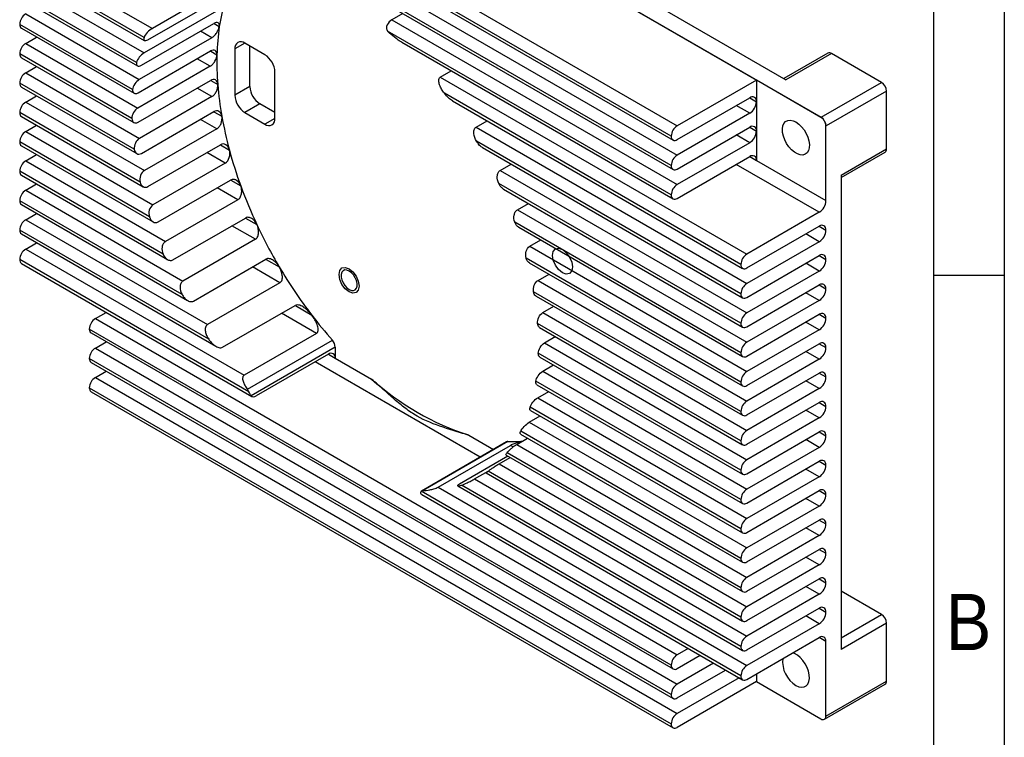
# Model space of a CAD drawing. Header units: millimetres. Extents: x 3 to 207, y 3 to 294.
# Tile 3 of 8: x 137 to 207, y 66 to 117. Entities that reach past the tile are written whole.
import ezdxf

# ---------------------------------------------------------------- set-up
doc = ezdxf.new("R2010")
doc.units = ezdxf.units.MM
doc.linetypes.add('PHANTOM', pattern=[12.7, 6.35, -1.27, 1.27, -1.27, 1.27, -1.27])
for name, color, linetype in [('几何体', 7, 'Continuous'), ('注释', 7, 'Continuous'), ('草图直线', 1, 'Continuous'), ('装饰螺纹线', 6, 'PHANTOM')]:
    doc.layers.add(name, color=color, linetype=linetype)
doc.styles.add('SLDTEXTSTYLE2', font='GOTHIC.TTF', dxfattribs={"width": 0.913})

msp = doc.modelspace()

# ---------------------------------------------------------------- linework, layer by layer
at = {"layer": '几何体'}
for p, q in [((143.8609807, 138.6361329), (194.0656399, 109.6536)), ((148.4488192, 137.2026049), (191.5824276, 112.3021028)), ((148.4134723, 135.9984829), (189.4964541, 112.2817824)), ((142.8273287, 132.7736709), (183.9103105, 109.0569704)), ((183.4860464, 108.3221234), (142.4030647, 132.038824)), ((142.5273531, 131.7641171), (183.6103349, 108.0474166)), ((142.8273287, 130.6996572), (183.9103105, 106.9829567)), ((183.4860464, 106.2481098), (142.4030647, 129.9648103)), ((142.5273531, 129.6901034), (183.6103349, 105.9734029)), ((137.9129366, 121.0925935), (146.8532181, 115.9314788)), ((146.2665226, 115.2904015), (137.4886725, 120.3577465)), ((137.612961, 120.0830397), (146.2851174, 115.0767103)), ((137.9129366, 119.0185798), (146.266775, 114.1960115)), ((151.9656001, 118.8827941), (146.8532181, 115.9314788)), ((145.7411341, 113.5196882), (137.4886725, 118.2837329)), ((137.612961, 118.009026), (145.8019149, 113.2816435)), ((146.5434863, 115.1304342), (151.6558684, 118.0817495)), ((137.9129366, 116.9445661), (145.928726, 112.3171494)), ((151.3791571, 117.1473269), (146.266775, 114.1960115)), ((164.5310705, 116.9876278), (163.7591091, 116.541984)), ((145.4586884, 111.608727), (137.4886725, 116.2097192)), ((146.0775114, 113.3254221), (151.1898934, 116.2767374)), ((151.2055675, 116.2676001), (151.5811509, 116.0507804)), ((163.7591091, 116.541984), (183.9103105, 104.908943)), ((137.612961, 115.9350123), (145.5583, 111.3482657)), ((151.041108, 115.2684647), (150.2422164, 115.7296551)), ((183.4860464, 104.1740961), (163.461713, 115.7338978)), ((137.9129366, 114.8705525), (138.684898, 115.3161963)), ((137.9129366, 114.8705525), (145.8215108, 110.3050298)), ((151.041108, 115.2684647), (145.928726, 112.3171494)), ((153.3875998, 114.8876828), (152.6803781, 114.4794124)), ((154.8016984, 114.071341), (153.3874849, 114.8877491)), ((164.4595362, 114.95491), (183.6103349, 103.8993892)), ((145.4048296, 109.5658053), (137.4886725, 114.1357056)), ((145.8498842, 111.3828148), (150.9622662, 114.3341302)), ((150.9780133, 114.3249507), (151.4140102, 114.073255)), ((152.6803781, 114.4794124), (152.6803781, 111.2132491)), ((153.7410382, 111.8255552), (153.7410382, 114.6836471)), ((194.5497837, 114.1841853), (191.4359978, 112.3866349)), ((194.7997634, 114.1594312), (191.5824276, 112.3021028)), ((198.3352888, 112.1184159), (194.7997634, 114.1594312)), ((137.612961, 113.8609987), (145.5420568, 109.2836291)), ((150.9338928, 113.2563451), (150.0145891, 113.7870478)), ((137.9129366, 112.7965388), (138.684898, 113.2421826)), ((137.9129366, 112.7965388), (145.939913, 108.162664)), ((150.9338928, 113.2563451), (145.8215108, 110.3050298)), ((155.5088052, 109.5804329), (155.5088052, 112.8465961)), ((167.1824257, 112.4917317), (167.954387, 112.9373755)), ((145.5769519, 107.3924276), (137.4886725, 112.0616919)), ((145.8492392, 109.3091735), (150.9616212, 112.2604889)), ((150.9774326, 112.2512722), (151.4727917, 111.9653075)), ((167.1824257, 112.4917317), (188.8247026, 99.9979112)), ((189.4964541, 112.2817824), (183.9103105, 109.0569704)), ((189.4964541, 112.2817824), (189.4964541, 110.7548511)), ((194.0572928, 109.6488662), (189.4964541, 112.2817824)), ((194.0656399, 109.6536), (198.3352888, 112.1184159)), ((137.612961, 111.786985), (145.7524127, 107.0881795)), ((151.0522951, 111.1139793), (150.0139441, 111.7134065)), ((153.7410382, 111.8255552), (152.6803781, 111.2132491)), ((188.4004386, 99.2630643), (167.4679497, 111.3471329)), ((198.6888422, 111.5060434), (194.4191933, 109.0412276)), ((198.6888422, 107.4233492), (198.6888422, 111.5060434)), ((137.9129366, 110.7225251), (138.684898, 111.168169)), ((137.9129366, 110.7225251), (146.2897028, 105.886721)), ((151.0522951, 111.1139793), (145.939913, 108.162664)), ((154.448145, 110.6008103), (153.3874849, 109.9885042)), ((155.5088052, 109.9885042), (154.448145, 110.6008103)), ((168.0408054, 110.8134736), (188.524727, 98.9883574)), ((183.9103105, 108.0771214), (189.0226925, 111.0284367)), ((189.0226155, 111.0283923), (189.4964541, 110.7548511)), ((189.4964541, 110.7548511), (189.4964541, 108.6808374)), ((145.9835281, 105.0837025), (137.4886725, 109.9876782)), ((146.0755452, 107.1045162), (151.1879273, 110.0558315)), ((151.2037901, 110.0465852), (151.7603404, 109.7252955)), ((153.3874849, 109.9885042), (154.8016984, 109.1720961)), ((189.0226925, 109.934272), (183.9103105, 106.9829567)), ((189.0226925, 109.934272), (188.0750154, 110.4813544)), ((137.612961, 109.7129713), (146.1998328, 104.7558758)), ((151.4020848, 108.8380363), (150.2402502, 109.5087492)), ((155.5088052, 109.5803002), (154.8016984, 109.1720961)), ((169.7082933, 108.9595657), (170.4802547, 109.4052095)), ((137.9129366, 108.6485115), (138.684898, 109.0941553)), ((137.9129366, 108.6485115), (146.8891424, 103.4666582)), ((151.4020848, 108.8380363), (146.2897028, 105.886721)), ((169.7082933, 108.9595657), (188.8247026, 97.9238975)), ((183.9103105, 106.0031077), (189.0226925, 108.954423)), ((189.0226155, 108.9543786), (189.4964541, 108.6808374)), ((189.4964541, 108.6808374), (189.4964541, 106.6068238)), ((194.4108462, 103.7698056), (194.4108462, 109.0364575)), ((146.6463613, 102.6270434), (137.4886725, 107.9136646)), ((188.4004386, 97.1890506), (169.7412663, 107.9607615)), ((189.0226925, 107.8602584), (183.9103105, 104.908943)), ((189.0226925, 107.8602584), (188.0750154, 108.4073407)), ((137.612961, 107.6389577), (146.908845, 102.272558)), ((146.5400975, 104.7623222), (151.6524796, 107.7136375)), ((152.0015245, 106.4179735), (150.7048025, 107.1665552)), ((151.6683649, 107.7043782), (152.2912986, 107.3447662)), ((170.1617806, 107.5150471), (188.524727, 96.9143437)), ((195.4715064, 105.5660207), (198.6888422, 107.4233492)), ((195.4715064, 105.3968901), (198.5852685, 107.1944268)), ((137.9129366, 106.5744978), (138.684898, 107.0201416)), ((137.9129366, 106.5744978), (147.7743811, 100.8816071)), ((152.0015245, 106.4179735), (146.8891424, 103.4666582)), ((183.9103105, 103.9290941), (189.0226925, 106.8804094)), ((189.0226155, 106.8803649), (189.4964541, 106.6068238)), ((189.4964541, 106.6068238), (194.4108462, 103.7698056)), ((147.6073394, 99.9982689), (137.4886725, 105.8396509)), ((171.4093482, 105.903554), (172.1813095, 106.3491978)), ((171.4093482, 105.903554), (188.8247026, 95.8498839)), ((193.9370847, 102.9492265), (188.0750154, 106.333327)), ((137.612961, 105.564944), (147.9259446, 99.6113853)), ((147.2685953, 102.2677557), (152.3809774, 105.219071)), ((152.3968157, 105.2098388), (153.0962413, 104.806069)), ((188.4004386, 95.1150369), (171.3098624, 104.9812165)), ((195.4715064, 105.5660207), (195.4715064, 72.0879127)), ((137.9129366, 104.5004842), (138.684898, 104.946128)), ((137.9129366, 104.5004842), (149.0132085, 98.0924336)), ((152.8867631, 103.8329224), (151.4333003, 104.6719887)), ((171.6469777, 104.5836473), (188.524727, 94.8403301)), ((148.9457157, 97.151627), (137.4886725, 103.7656372)), ((152.8867631, 103.8329224), (147.7743811, 100.8816071)), ((137.612961, 103.4909304), (149.3396125, 96.7212786)), ((172.6283205, 103.1258426), (173.4002818, 103.5714864)), ((172.6283205, 103.1258426), (188.8247026, 93.7758702)), ((193.9370847, 102.9492265), (188.8247026, 99.9979112)), ((137.9129366, 102.4264705), (138.684898, 102.8721143)), ((137.9129366, 102.4264705), (150.7439381, 95.019291)), ((148.3095527, 99.5928101), (153.4219347, 102.5441255)), ((153.4378537, 102.5348467), (154.2324124, 102.0761578)), ((188.4004386, 93.0410233), (172.4378904, 102.2560062)), ((150.8297484, 93.9899844), (137.4886725, 101.6916236)), ((154.1255905, 101.0437489), (152.4742576, 101.9970431)), ((172.7155125, 101.8927817), (188.524727, 92.7663164)), ((188.8247026, 99.0180622), (193.9370847, 101.9693775)), ((193.9370077, 101.9693331), (194.4108462, 101.6957919)), ((137.612961, 101.4169167), (151.341918, 93.4913585)), ((137.9129366, 100.3524568), (138.684898, 100.7981006)), ((154.1255905, 101.0437489), (149.0132085, 98.0924336)), ((173.4982018, 100.5496571), (174.2701632, 100.9953009)), ((193.9370847, 100.8752128), (188.8247026, 97.9238975)), ((193.9370847, 100.8752128), (192.9894076, 101.4222952)), ((137.9129366, 100.3524568), (153.3300105, 91.4523695)), ((173.4982018, 100.5496571), (188.8247026, 91.7018565)), ((153.6727698, 90.2747294), (137.4886725, 99.6176099)), ((149.7562009, 96.6836643), (154.8685829, 99.6349796)), ((154.8851919, 99.6253025), (155.8126478, 99.0898936)), ((188.4004386, 90.9670096), (173.2363691, 99.7210406)), ((188.8247026, 96.9440485), (193.9370847, 99.8953639)), ((193.9370077, 99.8953194), (194.4108462, 99.6217782)), ((137.612961, 99.342903), (153.8775708, 89.9535437)), ((155.8563202, 97.9706063), (153.9209058, 99.0878972)), ((173.4652646, 99.3859453), (188.524727, 90.6923027)), ((193.9370847, 98.8011992), (188.8247026, 95.8498839)), ((193.9370847, 98.8011992), (192.9894076, 99.3482815)), ((174.0846449, 98.1370971), (174.8566062, 98.5827409)), ((174.0846449, 98.1370971), (188.8247026, 89.6278429)), ((155.8563202, 97.9706063), (150.7439381, 95.019291)), ((188.4004386, 88.8929959), (173.7617577, 97.3437266)), ((188.8247026, 94.8700349), (193.9370847, 97.8213502)), ((193.9370077, 97.8213058), (194.4108462, 97.5477646)), ((173.9487596, 97.032816), (188.524727, 88.6182891)), ((193.9370847, 96.7271855), (188.8247026, 93.7758702)), ((193.9370847, 96.7271855), (192.9894076, 97.2742679)), ((151.8165802, 93.4202189), (156.9289622, 96.3715343)), ((156.9469552, 96.3610582), (158.1071964, 95.6912652)), ((174.4226939, 95.8679319), (175.1946553, 96.3135757)), ((142.8273287, 95.441425), (143.5992901, 95.8870688)), ((142.8273287, 95.441425), (183.9103105, 71.7247244)), ((158.4423925, 94.4036848), (155.9812851, 95.8244519)), ((174.4226939, 95.8679319), (188.8247026, 87.5538292)), ((188.8247026, 92.7960212), (193.9370847, 95.7473365)), ((193.9370077, 95.7472921), (194.4108462, 95.4737509)), ((183.4860464, 70.9898775), (142.4030647, 94.7065781)), ((188.4004386, 86.8189823), (174.0442034, 95.1066604)), ((174.1928225, 94.8179078), (188.524727, 86.5442754)), ((193.9370847, 94.6531719), (188.8247026, 91.7018565)), ((193.9370847, 94.6531719), (192.9894076, 95.2002542)), ((142.5273531, 94.4318712), (183.6103349, 70.7151706)), ((158.4423925, 94.4036848), (153.3300105, 91.4523695)), ((153.5630217, 90.4591995), (159.5628221, 93.9228105)), ((174.5299091, 93.7320242), (175.3018705, 94.177668)), ((142.8273287, 93.3674113), (143.5992901, 93.8130551)), ((142.8273287, 93.3674113), (183.9103105, 69.6507108)), ((159.7636899, 93.4386162), (153.817614, 90.0060196)), ((159.7636899, 93.4386162), (159.7636899, 92.6609782)), ((174.5299091, 93.7320242), (188.8247026, 85.4798155)), ((188.8247026, 90.7220076), (193.9370847, 93.6733229)), ((193.9370077, 93.6732784), (194.4108462, 93.3997373)), ((183.4860464, 68.9158639), (142.4030647, 92.6325644)), ((159.2899284, 92.9345638), (154.1775464, 89.9832485)), ((159.2898514, 92.9345194), (159.7636899, 92.6609782)), ((159.7636899, 92.6609782), (162.3341346, 91.1770921)), ((188.4004386, 84.7449686), (174.0980622, 93.0015548)), ((174.2095525, 92.7342361), (188.524727, 84.4702617)), ((193.9370847, 92.5791582), (188.8247026, 89.6278429)), ((193.9370847, 92.5791582), (192.9894076, 93.1262405)), ((142.5273531, 92.3578575), (183.6103349, 68.641157)), ((169.9924025, 85.6619924), (158.3422513, 92.3874815)), ((174.4115069, 91.7263627), (175.1834682, 92.1720065)), ((142.8273287, 91.2933977), (143.5992901, 91.7390415)), ((142.8273287, 91.2933977), (183.9103105, 67.5766971)), ((174.4115069, 91.7263627), (188.8247026, 83.4058019)), ((188.8247026, 88.6479939), (193.9370847, 91.5993092)), ((193.9370077, 91.5992648), (194.4108462, 91.3257236)), ((142.4030647, 90.5585507), (183.4860464, 66.8418502)), ((188.4004386, 82.670955), (173.9259399, 91.0269052)), ((173.9996515, 90.7813957), (188.524727, 82.3962481)), ((193.9370847, 90.5051445), (188.8247026, 87.5538292)), ((193.9370847, 90.5051445), (192.9894076, 91.0522269)), ((142.5273531, 90.2838439), (183.6103349, 66.5671433)), ((174.0617171, 89.8542784), (174.8336785, 90.2999222)), ((174.0617171, 89.8542784), (188.8247026, 81.3317882)), ((188.4004386, 80.5969413), (173.5193637, 89.187603)), ((188.8247026, 86.5739802), (193.9370847, 89.5252956)), ((193.9370847, 88.4311309), (192.9894076, 88.9782132)), ((193.9370077, 89.5252511), (194.4108462, 89.2517099)), ((173.4622775, 88.1263138), (174.2342388, 88.5719576)), ((173.5525581, 88.9654836), (188.524727, 80.3222344)), ((193.9370847, 88.4311309), (188.8247026, 85.4798155)), ((173.4622775, 88.1263138), (188.8247026, 79.2577746)), ((169.1895724, 87.2195321), (170.9400026, 86.2090303)), ((172.5770388, 86.5633376), (173.3490002, 87.0089814)), ((172.8435602, 87.3007657), (188.524727, 78.2482208)), ((188.4004386, 78.5229276), (172.8565305, 87.4962348)), ((188.8247026, 84.4999666), (193.9370847, 87.4512819)), ((193.9370847, 86.3571172), (192.9894076, 86.9041996)), ((193.9370077, 87.4512374), (194.4108462, 87.1776963)), ((171.8635908, 86.7422064), (165.8531832, 83.2724719)), ((171.960885, 86.7655611), (165.9610846, 83.3019501)), ((167.0214094, 83.5484932), (172.1337914, 86.4998085)), ((172.3268055, 86.3883839), (172.1337914, 86.4998085)), ((172.5770388, 86.5633376), (188.8247026, 77.1837609)), ((193.9370847, 86.3571172), (188.8247026, 83.4058019)), ((171.9518103, 85.7415483), (168.5348397, 83.7689731)), ((171.3382114, 85.2044838), (172.1101728, 85.6501276)), ((171.8267931, 85.8137192), (188.524727, 76.1742071)), ((188.4004386, 76.448914), (171.8955524, 85.976982)), ((171.3382114, 85.2044838), (188.8247026, 75.1097472)), ((188.8247026, 82.4259529), (193.9370847, 85.3772682)), ((193.9370847, 84.2831035), (192.9894076, 84.8301859)), ((193.9370077, 85.3772238), (194.4108462, 85.1036826)), ((169.6074818, 84.129599), (170.5710756, 84.6858699)), ((169.6074818, 84.129599), (188.8247026, 73.0357336)), ((170.4146687, 84.5549076), (188.524727, 74.1001934)), ((188.4004386, 74.3749003), (170.557176, 84.6755965)), ((193.9370847, 84.2831035), (188.8247026, 81.3317882)), ((167.0214094, 83.5484932), (188.8247026, 70.9617199)), ((168.4086209, 83.6389606), (188.524727, 72.0261798)), ((188.4004386, 72.3008867), (168.6731433, 83.6892118)), ((188.4004386, 70.226873), (165.8301219, 83.2564394)), ((165.8738979, 83.0282114), (188.524727, 69.9521661)), ((188.8247026, 80.3519392), (193.9370847, 83.3032546)), ((193.9370847, 82.2090899), (192.9894076, 82.7561722)), ((193.9370077, 83.3032101), (194.4108462, 83.0296689)), ((193.9370847, 82.2090899), (188.8247026, 79.2577746)), ((188.8247026, 78.2779256), (193.9370847, 81.2292409)), ((193.9370847, 80.1350762), (192.9894076, 80.6821586)), ((193.9370077, 81.2291965), (194.4108462, 80.9556553)), ((193.9370847, 80.1350762), (188.8247026, 77.1837609)), ((188.8247026, 76.2039119), (193.9370847, 79.1552272)), ((193.9370847, 78.0610626), (192.9894076, 78.6081449)), ((193.9370077, 79.1551828), (194.4108462, 78.8816416)), ((193.9370847, 78.0610626), (188.8247026, 75.1097472)), ((188.8247026, 74.1298983), (193.9370847, 77.0812136)), ((193.9370847, 75.9870489), (192.9894076, 76.5341312)), ((193.9370077, 77.0811691), (194.4108462, 76.807628)), ((193.9370847, 75.9870489), (188.8247026, 73.0357336)), ((198.3352888, 74.5576136), (195.4715064, 76.2108401)), ((188.8247026, 72.0558846), (193.9370847, 75.0071999)), ((193.9370847, 73.9130352), (192.9894076, 74.4601176)), ((193.9370077, 75.0071555), (194.4108462, 74.7336143)), ((195.4715064, 72.9043872), (198.3352888, 74.5576136)), ((193.9370847, 73.9130352), (188.8247026, 70.9617199)), ((198.6888422, 73.9452412), (195.4715064, 72.0879127)), ((198.6888422, 69.8625469), (198.6888422, 73.9452412)), ((188.8247026, 69.9818709), (193.9370847, 72.9331863)), ((194.4108462, 72.6596006), (193.9370077, 72.9331418)), ((194.4108462, 67.3929124), (194.4108462, 72.6596006)), ((184.6822719, 72.1703682), (183.9103105, 71.7247244)), ((183.9103105, 70.7448755), (185.5309379, 71.6804438)), ((186.478615, 71.1333614), (183.9103105, 69.6507108)), ((183.9103105, 68.6708618), (187.3272811, 70.6434369)), ((189.4964541, 70.3696648), (189.4964541, 69.8216602)), ((188.2749582, 70.0963546), (183.9103105, 67.5766971)), ((189.4964541, 69.8216602), (183.9103105, 66.5968481)), ((189.4964541, 69.8216602), (194.0572928, 67.188744)), ((194.3072725, 67.16399), (198.5852685, 69.6336245)), ((194.4108462, 67.3929124), (198.6888422, 69.8625469))]:
    msp.add_line(p, q, dxfattribs=at)
at = {"layer": '几何体', "flags": 128}
for points in [[(192.2895301, 109.3220016), (192.4947396, 109.1777648), (192.6903538, 108.9887286), (192.8672259, 108.7637321), (193.0170855, 108.513296), (193.1329255, 108.2491304), (193.2093293, 107.9835872), (193.2427243, 107.7290831), (193.2315489, 107.4975184), (193.1763259, 107.2997208), (193.0796372, 107.144939), (192.946004, 107.0404105), (192.7816748, 106.9910229), (192.5943335, 106.9990856), (192.3927399, 107.0642215), (192.1863203, 107.183385), (191.9847267, 107.3510041), (191.7973854, 107.5592411), (191.6330562, 107.7983591), (191.499423, 108.0571772), (191.4027344, 108.3235933), (191.3475113, 108.5851502), (191.3363359, 108.8296177), (191.3697309, 109.0455648), (191.4461347, 109.222894), (191.5619747, 109.3533137), (191.7118343, 109.4307255), (191.8887064, 109.4515098), (192.0843206, 109.4146946), (192.2895301, 109.3220016)], [(160.7413954, 97.4981116), (160.9007674, 97.4325686), (161.047228, 97.4252566), (161.1689119, 97.4767678), (161.2559609, 97.5829293), (161.3013229, 97.7351403), (161.3013229, 97.9210697), (161.2559609, 98.1256546), (161.1689119, 98.3323207), (161.047228, 98.5243251), (160.9007674, 98.6861129), (160.7413954, 98.8045769), (160.5820234, 98.8701199), (160.4355627, 98.877432), (160.3138789, 98.8259207), (160.2268298, 98.7197593), (160.1814678, 98.5675483), (160.1814678, 98.3816189), (160.2268298, 98.177034), (160.3138789, 97.9703679), (160.4355627, 97.7783634), (160.5820234, 97.6165756), (160.7413954, 97.4981116)], [(174.0030737, 90.7878016), (173.9743722, 90.8001012), (173.9269474, 90.8907743), (173.92589, 91.0265727), (173.9259399, 91.0269052), (173.9259399, 91.0269052)], [(165.8139411, 83.0806874), (165.8451844, 83.0483158), (165.8738979, 83.0282114)], [(192.2895301, 69.5565391), (192.4947396, 69.4638461), (192.6903538, 69.427031), (192.8672259, 69.4478152), (193.0170855, 69.525227), (193.1329255, 69.6556467), (193.2093293, 69.8329759), (193.2427243, 70.048923), (193.2315489, 70.2933905), (193.1763259, 70.5549474), (193.0796372, 70.8213635), (192.946004, 71.0801816), (192.7816748, 71.3192996), (192.5943335, 71.5275366), (192.3927399, 71.6951557), (192.1863203, 71.8143192), (192.0734443, 71.8573296)]]:
    msp.add_lwpolyline(points, dxfattribs=at)
at = {"layer": '几何体'}
for centre, radius, start, end in [((164.812107, 114.1338454), 13.3691002, 163.668596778, 171.756202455), ((138.4098022, 116.1678027), 0.9220829, 122.60547834, 177.394521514), ((137.7826737, 116.1772672), 0.2957868, 173.70115248, 234.986667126), ((164.2329668, 115.7902074), 0.8886558, 122.22393619, 154.193085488), ((167.9579882, 113.6707819), 16.5488729, 171.731257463, 178.606413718), ((138.4098022, 114.093789), 0.9220829, 122.60547834, 177.394521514), ((153.1114524, 114.5493396), 0.4367092, 50.796714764, 189.21403699), ((137.7826737, 114.1032535), 0.2957868, 173.701152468, 234.986667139), ((171.4845027, 113.5781401), 20.0765985, 178.586868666, 184.607761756), ((153.9735891, 112.7767353), 1.5368048, 2.605478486, 57.39452166), ((194.6533034, 113.9549906), 0.2514886, 54.382422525, 114.307119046), ((138.4098022, 112.0197754), 0.9220829, 122.60547834, 177.394521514), ((137.7826737, 112.0292398), 0.2957868, 173.70115248, 234.986667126), ((175.1735019, 113.8692884), 23.7770647, 184.592955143, 190.037069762), ((197.9212342, 111.471113), 0.7684024, 2.605478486, 57.39452166), ((155.2762543, 111.8954161), 1.5368048, 182.605478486, 237.39452166), ((138.4098022, 109.9457617), 0.9220829, 122.60547834, 177.394521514), ((154.2155942, 111.28311), 1.5368048, 182.605478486, 237.39452166), ((189.2076343, 110.8017023), 0.2925952, 350.78596301, 129.203285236), ((188.4678593, 110.8016579), 1.0296592, 302.60547834, 357.394521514), ((137.7826737, 109.9552262), 0.2957868, 173.701152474, 234.986667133), ((178.7741035, 114.5010234), 27.4326626, 190.025654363, 195.121471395), ((155.0777308, 109.5105057), 0.4367092, 230.796714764, 9.21403699), ((193.7540154, 110.1933656), 0.623263, 299.117106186, 299.999263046), ((193.6515853, 109.0062972), 0.7684024, 2.605478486, 57.39452166), ((138.4098022, 107.8717481), 0.9220829, 122.60547834, 177.394521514), ((184.4071761, 108.2802069), 0.9220829, 122.60547834, 177.394521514), ((189.2076343, 108.7276886), 0.2925952, 350.78596301, 129.203285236), ((188.4678593, 108.7276442), 1.0296592, 302.60547834, 357.394521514), ((193.8719281, 109.9891971), 1.0945983, 299.494712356, 299.997947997), ((137.7826737, 107.8812125), 0.2957868, 173.70115248, 234.986667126), ((183.7446911, 108.2801671), 0.2620255, 170.78596301, 309.203285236), ((181.9985378, 115.3670578), 30.7713702, 195.111978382, 200.072460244), ((198.4509995, 107.3930671), 0.2397628, 304.056350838, 7.255829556), ((138.4098022, 105.7977344), 0.9220829, 122.60547834, 177.394521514), ((184.4071761, 106.2061933), 0.9220829, 122.60547834, 177.394521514), ((189.2076343, 106.653675), 0.2925952, 350.78596301, 129.203285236), ((137.7826737, 105.8071989), 0.2957868, 173.701152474, 234.986667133), ((183.7446911, 106.2061535), 0.2620255, 170.78596301, 309.203285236), ((138.4098022, 103.7237207), 0.9220829, 122.60547834, 177.394521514), ((184.5103277, 116.2790153), 33.4435841, 200.063033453, 205.130478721), ((184.4071761, 104.1321796), 0.9220829, 122.60547834, 177.394521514), ((137.7826737, 103.7331852), 0.2957868, 173.701152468, 234.986667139), ((183.7446911, 104.1321398), 0.2620255, 170.78596301, 309.203285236), ((193.3822514, 103.8166123), 1.0296592, 302.60547834, 357.394521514), ((138.4098022, 101.6497071), 0.9220829, 122.60547834, 177.394521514), ((137.7826737, 101.6591715), 0.2957868, 173.70115248, 234.986667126), ((185.8945685, 116.9195205), 34.9688082, 205.117397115, 210.655324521), ((194.1220264, 101.7426431), 0.2925952, 350.78596301, 129.203285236), ((193.3822514, 101.7425987), 1.0296592, 302.60547834, 357.394521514), ((138.4098022, 99.5756934), 0.9220829, 122.60547834, 177.394521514), ((137.7826737, 99.5851579), 0.2957868, 173.70115248, 234.986667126), ((189.3215682, 99.2211477), 0.9220829, 122.60547834, 177.394521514), ((194.1220264, 99.6686295), 0.2925952, 350.78596301, 129.203285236), ((193.3822514, 99.668585), 1.0296592, 302.60547834, 357.394521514), ((185.5654697, 116.7033174), 34.5754698, 210.625180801, 217.424508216), ((188.6590832, 99.2211079), 0.2620255, 170.78596301, 309.203285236), ((189.3215682, 97.1471341), 0.9220829, 122.60547834, 177.394521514), ((194.1220264, 97.5946158), 0.2925952, 350.78596301, 129.203285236), ((193.3822514, 97.5945714), 1.0296592, 302.60547834, 357.394521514), ((188.6590832, 97.1470943), 0.2620255, 170.78596301, 309.203285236), ((143.3241943, 94.6646616), 0.9220829, 122.60547834, 177.394521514), ((183.8888986, 115.4290443), 32.469618, 217.436698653, 221.479302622), ((189.3215682, 95.0731204), 0.9220829, 122.60547834, 177.394521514), ((194.1220264, 95.5206021), 0.2925952, 350.78596301, 129.203285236), ((193.3822514, 95.5205577), 1.0296592, 302.60547834, 357.394521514), ((142.6970658, 94.674126), 0.2957868, 173.70115248, 234.986667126), ((188.6590832, 95.0730806), 0.2620255, 170.78596301, 309.203285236), ((158.989134, 93.401054), 0.7754662, 2.776392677, 42.285821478), ((143.3241943, 92.5906479), 0.9220829, 122.60547834, 177.394521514), ((189.3215682, 92.9991068), 0.9220829, 122.60547834, 177.394521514), ((194.1220264, 93.4465885), 0.2925952, 350.78596301, 129.203285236), ((193.3822514, 93.446544), 1.0296592, 302.60547834, 357.394521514), ((142.6970658, 92.6001124), 0.2957868, 173.701152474, 234.986667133), ((159.4748701, 92.7078294), 0.2925952, 350.78596301, 129.203285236), ((188.6590832, 92.999067), 0.2620255, 170.78596301, 309.203285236), ((143.3241943, 90.5166342), 0.9220829, 122.60547834, 177.394521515), ((175.0524885, 105.2919076), 18.9995932, 227.979120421, 252.026256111), ((189.3215682, 90.9250931), 0.9220829, 122.60547834, 177.394521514), ((194.1220264, 91.3725748), 0.2925952, 350.78596301, 129.203285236), ((193.3822514, 91.3725304), 1.0296592, 302.60547834, 357.394521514), ((142.6970658, 90.5260987), 0.2957868, 173.701152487, 234.98666712), ((188.6590832, 90.9250533), 0.2620255, 170.78596301, 309.203285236), ((154.0100282, 90.1913933), 0.2671827, 223.932345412, 308.827662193), ((189.3215682, 88.8510794), 0.9220829, 122.60547834, 177.394521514), ((194.1220264, 89.2985612), 0.2925952, 350.78596301, 129.203285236), ((193.3822514, 89.2985167), 1.0296592, 302.60547834, 357.394521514), ((188.6590832, 88.8510396), 0.2620255, 170.78596301, 309.203285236), ((189.3215682, 86.7770658), 0.9220829, 122.60547834, 177.394521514), ((194.1220264, 87.2245475), 0.2925952, 350.78596301, 129.203285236), ((193.3822514, 87.224503), 1.0296592, 302.60547834, 357.394521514), ((171.9529388, 86.5843266), 0.1814087, 87.489501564, 119.506578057), ((172.1807844, 95.3494629), 8.5867179, 268.532537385, 275.396845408), ((188.6590832, 86.777026), 0.2620255, 170.78596301, 309.203285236), ((189.3215682, 84.7030521), 0.9220829, 122.60547834, 177.394521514), ((194.1220264, 85.1505338), 0.2925952, 350.78596301, 129.203285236), ((193.3822514, 85.1504894), 1.0296592, 302.60547834, 357.394521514), ((188.6590832, 84.7030123), 0.2620255, 170.78596301, 309.203285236), ((189.3215682, 82.6290385), 0.9220829, 122.60547834, 177.394521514), ((194.1220264, 83.0765202), 0.2925952, 350.78596301, 129.203285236), ((193.3822514, 83.0764757), 1.0296592, 302.60547834, 357.394521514), ((188.6590832, 82.6289986), 0.2620255, 170.78596301, 309.203285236), ((189.3215682, 80.5550248), 0.9220829, 122.60547834, 177.394521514), ((194.1220264, 81.0025065), 0.2925952, 350.78596301, 129.203285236), ((193.3822514, 81.0024621), 1.0296592, 302.60547834, 357.394521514), ((188.6590832, 80.554985), 0.2620255, 170.78596301, 309.203285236), ((189.3215682, 78.4810111), 0.9220829, 122.60547834, 177.394521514), ((194.1220264, 78.9284928), 0.2925952, 350.78596301, 129.203285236), ((193.3822514, 78.9284484), 1.0296592, 302.60547834, 357.394521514), ((188.6590832, 78.4809713), 0.2620255, 170.78596301, 309.203285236), ((189.3215682, 76.4069975), 0.9220829, 122.60547834, 177.394521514), ((194.1220264, 76.8544792), 0.2925952, 350.78596301, 129.203285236), ((193.3822514, 76.8544347), 1.0296592, 302.60547834, 357.394521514), ((188.6590832, 76.4069577), 0.2620255, 170.78596301, 309.203285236), ((189.3215682, 74.3329838), 0.9220829, 122.60547834, 177.394521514), ((194.1220264, 74.7804655), 0.2925952, 350.78596301, 129.203285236), ((193.3822514, 74.7804211), 1.0296592, 302.60547834, 357.394521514), ((197.9212342, 73.9103108), 0.7684024, 2.605478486, 57.39452166), ((188.6590832, 74.332944), 0.2620255, 170.78596301, 309.203285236), ((189.3215682, 72.2589701), 0.9220829, 122.60547834, 177.394521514), ((194.1220264, 72.7064519), 0.2925952, 350.785963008, 129.203285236), ((188.6590832, 72.2589303), 0.2620255, 170.78596301, 309.203285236), ((184.4071761, 70.947961), 0.9220829, 122.60547834, 177.394521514), ((183.7446911, 70.9479212), 0.2620255, 170.78596301, 309.203285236), ((189.3215682, 70.1849565), 0.9220829, 122.60547834, 177.394521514), ((193.2977318, 71.2260812), 1.9503439, 173.545647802, 238.873096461), ((188.6590832, 70.1849167), 0.2620255, 170.78596301, 309.203285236), ((184.4071761, 68.8739473), 0.9220829, 122.60547834, 177.394521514), ((198.4509995, 69.8322649), 0.2397628, 304.056350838, 7.255829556), ((183.7446911, 68.8739075), 0.2620255, 170.78596301, 309.203285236), ((184.4071761, 66.7999337), 0.9220829, 122.60547834, 177.394521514), ((183.7446911, 66.7998939), 0.2620255, 170.785963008, 309.203285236), ((194.195309, 67.3579488), 0.2183546, 230.796714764, 9.21403699)]:
    msp.add_arc(centre, radius, start, end, dxfattribs=at)
for points, knots in [([(151.5811509, 116.0507804), (151.5908075, 116.1162611), (151.5887701, 116.1746279), (151.5611587, 116.2682135), (151.5359401, 116.3031575), (151.4639748, 116.3454079), (151.4184463, 116.352005), (151.3121852, 116.3357264), (151.2522009, 116.3127068), (151.1898934, 116.2767374)], [0, 0, 0, 0, 0.25, 0.25, 0.5, 0.5, 0.75, 0.75, 1, 1, 1, 1]), ([(163.43294, 116.1770746), (163.3973151, 116.1070537), (163.3792685, 116.0294394), (163.3901103, 115.8755855), (163.4189361, 115.7998634), (163.461713, 115.7338978)], [0, 0, 0, 0, 0.5, 0.5, 1, 1, 1, 1]), ([(146.8532181, 115.9314788), (146.737063, 115.8644239), (146.6048711, 115.7537618), (146.3895612, 115.517721), (146.305943, 115.3924226), (146.2665226, 115.2904015)], [0, 0, 0, 0, 0.5, 0.5, 1, 1, 1, 1]), ([(151.041108, 115.2684647), (151.1040469, 115.3047986), (151.1673468, 115.353997), (151.2884555, 115.4723489), (151.3456144, 115.5411229), (151.4939051, 115.7585154), (151.5618768, 115.9200847), (151.5811509, 116.0507804)], [0, 0, 0, 0, 0.25, 0.25, 0.5, 0.5, 1, 1, 1, 1]), ([(164.461784, 114.9590868), (164.429331, 114.9763817), (164.2893337, 115.0509892), (163.997802, 115.2615897), (163.7537911, 115.4571888), (163.5994637, 115.5808976)], [0, 0, 0, 0, 0.0998372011, 0.4306821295, 1, 1, 1, 1]), ([(146.2665226, 115.2904015), (146.2272801, 115.1888409), (146.2315059, 115.1105981), (146.307346, 115.0625355), (146.3431754, 115.0583799), (146.4331797, 115.0758155), (146.4863747, 115.0974643), (146.5434863, 115.1304342)], [0, 0, 0, 0, 0.5, 0.5, 0.75, 0.75, 1, 1, 1, 1]), ([(146.266775, 114.1960115), (146.1530433, 114.1303556), (146.0300867, 114.018584), (145.8362136, 113.7695385), (145.7655858, 113.6322239), (145.7411341, 113.5196882)], [0, 0, 0, 0, 0.5, 0.5, 1, 1, 1, 1]), ([(150.9338928, 113.2563451), (150.9965172, 113.2924974), (151.0579165, 113.3422459), (151.172675, 113.46349), (151.2252804, 113.5344966), (151.3572665, 113.7612336), (151.4103113, 113.9326728), (151.4140102, 114.073255)], [0, 0, 0, 0, 0.25, 0.25, 0.5, 0.5, 1, 1, 1, 1]), ([(151.4140102, 114.073255), (151.4158596, 114.1435445), (151.4058499, 114.2068119), (151.3632684, 114.3090039), (151.3311037, 114.3477207), (151.2474171, 114.3960923), (151.1973258, 114.4049486), (151.0853601, 114.391922), (151.0241243, 114.3698401), (150.9622662, 114.3341302)], [0, 0, 0, 0, 0.25, 0.25, 0.5, 0.5, 0.75, 0.75, 1, 1, 1, 1]), ([(145.7411341, 113.5196882), (145.716755, 113.4074867), (145.7376914, 113.3198325), (145.8632175, 113.2451658), (145.9655279, 113.2607754), (146.0775114, 113.3254221)], [0, 0, 0, 0, 0.5, 0.5, 1, 1, 1, 1]), ([(145.928726, 112.3171494), (145.8162521, 112.2522196), (145.7005451, 112.1386358), (145.5263964, 111.8777296), (145.4689572, 111.7304768), (145.4586884, 111.608727)], [0, 0, 0, 0, 0.5, 0.5, 1, 1, 1, 1]), ([(151.4727917, 111.9653075), (151.4668977, 112.0398723), (151.4491883, 112.1075031), (151.3923571, 112.2180028), (151.353713, 112.2605672), (151.2589431, 112.3155116), (151.2044548, 112.3269591), (151.0864118, 112.3174433), (151.0235498, 112.2962394), (150.9616212, 112.2604889)], [0, 0, 0, 0, 0.25, 0.25, 0.5, 0.5, 0.75, 0.75, 1, 1, 1, 1]), ([(151.0522951, 111.1139793), (151.115108, 111.1502404), (151.1751327, 111.2011114), (151.2839834, 111.3261165), (151.3321389, 111.3998413), (151.4473195, 111.6360271), (151.4846, 111.8159193), (151.4727917, 111.9653075)], [0, 0, 0, 0, 0.25, 0.25, 0.5, 0.5, 1, 1, 1, 1]), ([(167.4679497, 111.3471329), (167.3976883, 111.4394201), (167.3333107, 111.5363853), (167.2217757, 111.7321393), (167.173789, 111.8316291), (167.0995268, 112.0355315), (167.0727136, 112.139622), (167.070194, 112.2905334), (167.0759871, 112.3401006), (167.1105179, 112.428837), (167.1396523, 112.4670392), (167.1824257, 112.4917317)], [0, 0, 0, 0, 0.25, 0.25, 0.5, 0.5, 0.75, 0.75, 0.875, 0.875, 1, 1, 1, 1]), ([(145.4586884, 111.608727), (145.4484356, 111.487167), (145.4845194, 111.391061), (145.6314304, 111.3058467), (145.7389721, 111.3187866), (145.8498842, 111.3828148)], [0, 0, 0, 0, 0.5, 0.5, 1, 1, 1, 1]), ([(168.0433492, 110.8170671), (167.9503297, 110.8784745), (167.7300832, 111.0238716), (167.5639295, 111.2287712), (167.4679497, 111.3471329)], [0, 0, 0, 0, 0.42234263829, 1, 1, 1, 1]), ([(145.8215108, 110.3050298), (145.709344, 110.2402773), (145.5996616, 110.1237832), (145.4449428, 109.8513888), (145.4012146, 109.6956926), (145.4048296, 109.5658053)], [0, 0, 0, 0, 0.5, 0.5, 1, 1, 1, 1]), ([(151.7603404, 109.7252955), (151.7327701, 109.8821573), (151.6583865, 110.0095185), (151.4996015, 110.1030643), (151.4405361, 110.1176492), (151.3154873, 110.1122266), (151.2504592, 110.0919304), (151.1879273, 110.0558315)], [0, 0, 0, 0, 0.5, 0.5, 0.75, 0.75, 1, 1, 1, 1]), ([(145.4048296, 109.5658053), (145.4084445, 109.4359222), (145.4585493, 109.3318952), (145.6253714, 109.2354744), (145.738445, 109.2452134), (145.8492392, 109.3091735)], [0, 0, 0, 0, 0.5, 0.5, 1, 1, 1, 1]), ([(151.4020848, 108.8380363), (151.4656196, 108.8747141), (151.5246414, 108.9274076), (151.6275188, 109.0573786), (151.6709244, 109.1344859), (151.7678098, 109.3808122), (151.7880033, 109.5679066), (151.7603404, 109.7252955)], [0, 0, 0, 0, 0.25, 0.25, 0.5, 0.5, 1, 1, 1, 1]), ([(194.4108462, 109.0364575), (194.4108462, 109.1442896), (194.3725619, 109.2718361), (194.2422094, 109.4977409), (194.1506733, 109.5949588), (194.0572928, 109.6488662)], [0, 0, 0, 0, 0.5, 0.5, 1, 1, 1, 1]), ([(169.7412663, 107.9607615), (169.6424865, 108.1283355), (169.57225, 108.3131721), (169.5409783, 108.5910147), (169.5437756, 108.683022), (169.5911639, 108.8469812), (169.6382556, 108.9191338), (169.7082933, 108.9595657)], [0, 0, 0, 0, 0.5, 0.5, 0.75, 0.75, 1, 1, 1, 1]), ([(145.939913, 108.162664), (145.8271518, 108.0975683), (145.7228934, 107.9766952), (145.5884798, 107.6925277), (145.5593818, 107.5295608), (145.5769519, 107.3924276)], [0, 0, 0, 0, 0.5, 0.5, 1, 1, 1, 1]), ([(152.2912986, 107.3447662), (152.2471121, 107.5088851), (152.1585344, 107.6447158), (151.9821583, 107.7513829), (151.9180238, 107.7699617), (151.7842523, 107.7696986), (151.7162691, 107.7504624), (151.6524796, 107.7136375)], [0, 0, 0, 0, 0.5, 0.5, 0.75, 0.75, 1, 1, 1, 1]), ([(170.1658346, 107.5222475), (170.1362792, 107.5374412), (170.0153175, 107.5996246), (169.8703881, 107.7613962), (169.7759752, 107.9071706), (169.7412663, 107.9607615)], [0, 0, 0, 0, 0.169760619, 0.694779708, 1, 1, 1, 1]), ([(145.5769519, 107.3924276), (145.5945544, 107.2550417), (145.6579529, 107.1433635), (145.8444174, 107.0344217), (145.9639374, 107.0400864), (146.0755452, 107.1045162)], [0, 0, 0, 0, 0.5, 0.5, 1, 1, 1, 1]), ([(152.0015245, 106.4179735), (152.131352, 106.4929213), (152.2334087, 106.6429579), (152.3344985, 106.9868749), (152.3357143, 107.1797959), (152.2912986, 107.3447662)], [0, 0, 0, 0, 0.5, 0.5, 1, 1, 1, 1]), ([(146.2897028, 105.886721), (146.175351, 105.8207071), (146.0765978, 105.6935351), (145.9646094, 105.3965527), (145.9515381, 105.2274185), (145.9835281, 105.0837025)], [0, 0, 0, 0, 0.5, 0.5, 1, 1, 1, 1]), ([(171.3098624, 104.9812165), (171.235384, 105.1410028), (171.1945551, 105.3222264), (171.2089779, 105.5791001), (171.2268147, 105.6624743), (171.2952978, 105.8073476), (171.3458898, 105.8669203), (171.4093482, 105.903554)], [0, 0, 0, 0, 0.5, 0.5, 0.75, 0.75, 1, 1, 1, 1]), ([(145.9835281, 105.0837025), (146.0156569, 104.9393631), (146.0920106, 104.8201895), (146.2472404, 104.7275375), (146.3041034, 104.7115314), (146.4229053, 104.7123664), (146.483342, 104.7295579), (146.5400975, 104.7623222)], [0, 0, 0, 0, 0.5, 0.5, 0.75, 0.75, 1, 1, 1, 1]), ([(153.0962413, 104.806069), (153.0337341, 104.977497), (152.9308603, 105.1213992), (152.7347412, 105.2442084), (152.6648145, 105.2681126), (152.5191381, 105.2749792), (152.4469924, 105.2571807), (152.3809774, 105.219071)], [0, 0, 0, 0, 0.5, 0.5, 0.75, 0.75, 1, 1, 1, 1]), ([(171.6501341, 104.5889376), (171.6208751, 104.6052185), (171.5329528, 104.6541422), (171.4127735, 104.7904813), (171.3434321, 104.9189986), (171.3098624, 104.9812165)], [0, 0, 0, 0, 0.2046448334, 0.6149514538, 1, 1, 1, 1]), ([(152.8867631, 103.8329224), (152.9539932, 103.8717335), (153.0114009, 103.9314475), (153.0991792, 104.0776498), (153.1296595, 104.1642038), (153.1629246, 104.3456647), (153.1660967, 104.4406113), (153.1482758, 104.6287119), (153.1277319, 104.7197052), (153.0962413, 104.806069)], [0, 0, 0, 0, 0.25, 0.25, 0.5, 0.5, 0.75, 0.75, 1, 1, 1, 1]), ([(146.8891424, 103.4666582), (146.7719234, 103.398989), (146.6797151, 103.2629065), (146.59399, 102.9510146), (146.5989216, 102.7770088), (146.6463613, 102.6270434)], [0, 0, 0, 0, 0.5, 0.5, 1, 1, 1, 1]), ([(172.4378904, 102.2560062), (172.3822397, 102.4095327), (172.3643717, 102.586705), (172.4099758, 102.8296963), (172.437439, 102.9067466), (172.5164002, 103.0374654), (172.5681775, 103.0911228), (172.6283205, 103.1258426)], [0, 0, 0, 0, 0.5, 0.5, 0.75, 0.75, 1, 1, 1, 1]), ([(146.6463613, 102.6270434), (146.6941785, 102.4758845), (146.7835708, 102.3493922), (146.9558378, 102.2434665), (147.0176232, 102.2231223), (147.146284, 102.218066), (147.2101216, 102.2339995), (147.2685953, 102.2677557)], [0, 0, 0, 0, 0.5, 0.5, 0.75, 0.75, 1, 1, 1, 1]), ([(154.2324124, 102.0761578), (154.1911617, 102.164199), (154.140472, 102.2467764), (154.0237877, 102.39171), (153.9562492, 102.4556206), (153.8105318, 102.5506405), (153.7312057, 102.5825301), (153.5707424, 102.5996804), (153.4912763, 102.5841555), (153.4219347, 102.5441255)], [0, 0, 0, 0, 0.25, 0.25, 0.5, 0.5, 0.75, 0.75, 1, 1, 1, 1]), ([(172.7170618, 101.895891), (172.7100826, 101.8986503), (172.6522513, 101.9215151), (172.557377, 102.0255652), (172.4769416, 102.1537746), (172.4442921, 102.2392473), (172.4378904, 102.2560062)], [0, 0, 0, 0, 0.0546094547, 0.4525110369, 0.8926521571, 1, 1, 1, 1]), ([(154.1255905, 101.0437489), (154.1968937, 101.0849113), (154.2528936, 101.1517169), (154.3282095, 101.3127854), (154.3479123, 101.4061173), (154.3627616, 101.6955381), (154.3161841, 101.8973637), (154.2324124, 102.0761578)], [0, 0, 0, 0, 0.25, 0.25, 0.5, 0.5, 1, 1, 1, 1]), ([(147.7743811, 100.8816071), (147.7133892, 100.8463972), (147.6613613, 100.7919471), (147.5828464, 100.6586061), (147.5562981, 100.5796609), (147.516783, 100.3317388), (147.5426647, 100.1541192), (147.6073394, 99.9982689)], [0, 0, 0, 0, 0.25, 0.25, 0.5, 0.5, 1, 1, 1, 1]), ([(173.2363691, 99.7210406), (173.1968347, 99.8690024), (173.1985754, 100.040995), (173.2902113, 100.3486056), (173.3820281, 100.4825915), (173.4982018, 100.5496571)], [0, 0, 0, 0, 0.5, 0.5, 1, 1, 1, 1]), ([(147.6073394, 99.9982689), (147.6728506, 99.8404028), (147.7760575, 99.706428), (147.968299, 99.5836707), (148.0381118, 99.5569284), (148.1786828, 99.543565), (148.2486382, 99.557645), (148.3095527, 99.5928101)], [0, 0, 0, 0, 0.5, 0.5, 0.75, 0.75, 1, 1, 1, 1]), ([(155.8126478, 99.0898936), (155.7582645, 99.1816744), (155.6960435, 99.268231), (155.5577611, 99.4248406), (155.4797113, 99.4968468), (155.31223, 99.611095), (155.2210261, 99.6544745), (155.0372135, 99.6892182), (154.9438213, 99.6784138), (154.8685829, 99.6349796)], [0, 0, 0, 0, 0.25, 0.25, 0.5, 0.5, 0.75, 0.75, 1, 1, 1, 1]), ([(173.467856, 99.3909644), (173.4568829, 99.3953505), (173.3992065, 99.4184041), (173.3162548, 99.5224023), (173.2585953, 99.640897), (173.2385241, 99.7132703), (173.2363691, 99.7210406)], [0, 0, 0, 0, 0.0972813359, 0.5113242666, 0.9475343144, 1, 1, 1, 1]), ([(155.8563202, 97.9706063), (155.935011, 98.0160336), (155.9864647, 98.0957613), (156.0386308, 98.2814854), (156.0406228, 98.3841736), (156.0037571, 98.6936377), (155.9245036, 98.9011184), (155.8126478, 99.0898936)], [0, 0, 0, 0, 0.25, 0.25, 0.5, 0.5, 1, 1, 1, 1]), ([(149.0132085, 98.0924336), (148.9480524, 98.0548198), (148.8971156, 97.9932817), (148.8303695, 97.8449442), (148.8141977, 97.7583475), (148.8093525, 97.4937963), (148.8607587, 97.3128647), (148.9457157, 97.151627)], [0, 0, 0, 0, 0.25, 0.25, 0.5, 0.5, 1, 1, 1, 1]), ([(173.7617577, 97.3437266), (173.7370784, 97.4858036), (173.7558876, 97.6517595), (173.8725638, 97.9455278), (173.9709603, 98.0714684), (174.0846449, 98.1370971)], [0, 0, 0, 0, 0.5, 0.5, 1, 1, 1, 1]), ([(173.9520618, 97.0390365), (173.9388983, 97.04435), (173.883097, 97.0668746), (173.8127043, 97.1691087), (173.7731573, 97.2791086), (173.7620915, 97.3418341), (173.7617577, 97.3437266)], [0, 0, 0, 0, 0.1307926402, 0.5544416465, 0.9865576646, 1, 1, 1, 1]), ([(148.9457157, 97.151627), (148.9890437, 97.069396), (149.0403439, 96.99365), (149.1594293, 96.8556046), (149.2260661, 96.7948475), (149.3716922, 96.6982535), (149.4507679, 96.6626291), (149.6108006, 96.6355437), (149.6905023, 96.6457373), (149.7562009, 96.6836643)], [0, 0, 0, 0, 0.25, 0.25, 0.5, 0.5, 0.75, 0.75, 1, 1, 1, 1]), ([(158.1071964, 95.6912652), (158.0324179, 95.7888681), (157.950908, 95.8832601), (157.7760407, 96.0593371), (157.6811713, 96.142727), (157.4773184, 96.2870166), (157.3672604, 96.3490695), (157.1396367, 96.4188321), (157.01837, 96.4231483), (156.9289622, 96.3715343)], [0, 0, 0, 0, 0.25, 0.25, 0.5, 0.5, 0.75, 0.75, 1, 1, 1, 1]), ([(158.4423925, 94.4036848), (158.4906523, 94.4315446), (158.5229948, 94.4754188), (158.5597446, 94.575124), (158.5652421, 94.6309635), (158.5596492, 94.7999898), (158.5280593, 94.9168865), (158.4420935, 95.1459525), (158.3860579, 95.2598895), (158.2589181, 95.4797467), (158.1871636, 95.5868899), (158.1071964, 95.6912652)], [0, 0, 0, 0, 0.125, 0.125, 0.25, 0.25, 0.5, 0.5, 0.75, 0.75, 1, 1, 1, 1]), ([(174.0442034, 95.1066604), (174.0338237, 95.241709), (174.0678332, 95.4011755), (174.2062098, 95.6826874), (174.3103176, 95.8030584), (174.4226939, 95.8679319)], [0, 0, 0, 0, 0.5, 0.5, 1, 1, 1, 1]), ([(150.7439381, 95.019291), (150.6705529, 94.9769266), (150.6236233, 94.9012791), (150.5802801, 94.7258194), (150.5826397, 94.629921), (150.6149978, 94.4400062), (150.645322, 94.3451421), (150.724855, 94.1616111), (150.7734927, 94.0740009), (150.8297484, 93.9899844)], [0, 0, 0, 0, 0.25, 0.25, 0.5, 0.5, 0.75, 0.75, 1, 1, 1, 1]), ([(174.1964846, 94.8246975), (174.1829789, 94.8301397), (174.1308954, 94.851127), (174.0715539, 94.946653), (174.0532712, 95.0536116), (174.0442034, 95.1066604)], [0, 0, 0, 0, 0.1499886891, 0.578415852, 1, 1, 1, 1]), ([(150.8297484, 93.9899844), (150.8881028, 93.9028337), (150.9551124, 93.8193946), (151.1005322, 93.6680596), (151.1797715, 93.5987359), (151.3536471, 93.479444), (151.4473456, 93.4301031), (151.5913798, 93.3905593), (151.6407164, 93.3832778), (151.7342421, 93.3870917), (151.7791543, 93.3986135), (151.8165802, 93.4202189)], [0, 0, 0, 0, 0.25, 0.25, 0.5, 0.5, 0.75, 0.75, 0.875, 0.875, 1, 1, 1, 1]), ([(174.0980622, 93.0015548), (174.1017146, 93.1285709), (174.1496863, 93.2805802), (174.3080511, 93.5507646), (174.4178513, 93.6673346), (174.5299091, 93.7320242)], [0, 0, 0, 0, 0.5, 0.5, 1, 1, 1, 1]), ([(174.2132532, 92.741082), (174.2009173, 92.745845), (174.153835, 92.764024), (174.1077453, 92.8521378), (174.1012597, 92.9522148), (174.0980622, 93.0015548)], [0, 0, 0, 0, 0.1525365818, 0.5821834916, 1, 1, 1, 1]), ([(153.3300105, 91.4523695), (153.2918165, 91.4303206), (153.2645521, 91.3970058), (153.2309339, 91.3205426), (153.2239158, 91.2771726), (153.2218214, 91.1459071), (153.2441425, 91.0542465), (153.3081034, 90.877205), (153.3511973, 90.7893864), (153.4487523, 90.6205322), (153.5035921, 90.5387969), (153.5630217, 90.4591995)], [0, 0, 0, 0, 0.125, 0.125, 0.25, 0.25, 0.5, 0.5, 0.75, 0.75, 1, 1, 1, 1]), ([(169.1895724, 87.2195321), (168.6262861, 87.3847562), (168.006551, 87.5593805), (166.7532855, 87.9856186), (166.1148212, 88.2340545), (165.2477223, 88.7305789), (164.9733388, 88.9176291), (164.442857, 89.3211878), (164.1865378, 89.5360633), (163.6727248, 89.9825186), (163.4155993, 90.2142814), (162.8883323, 90.6889612), (162.6177403, 90.9328356), (162.3341346, 91.1770921)], [0, 0, 0, 0, 0.25, 0.25, 0.5, 0.5, 0.625, 0.625, 0.75, 0.75, 0.875, 0.875, 1, 1, 1, 1]), ([(173.9259399, 91.0269052), (173.9437102, 91.1450839), (174.0048063, 91.2880515), (174.182705, 91.5471964), (174.2988253, 91.661313), (174.4115069, 91.7263627)], [0, 0, 0, 0, 0.5, 0.5, 1, 1, 1, 1]), ([(153.817614, 90.0060196), (153.7949261, 90.0349061), (153.772371, 90.0742247), (153.7248908, 90.1672893), (153.7000103, 90.2207645), (153.6727698, 90.2747294)], [0, 0, 0, 0, 0.5, 0.5, 1, 1, 1, 1]), ([(173.5193637, 89.187603), (173.5515558, 89.2950588), (173.6254673, 89.4278869), (173.8236259, 89.6755298), (173.9473902, 89.7882788), (174.0617171, 89.8542784)], [0, 0, 0, 0, 0.5, 0.5, 1, 1, 1, 1]), ([(173.5553489, 88.9708405), (173.5483958, 88.9728079), (173.514172, 88.9824914), (173.4958254, 89.0511175), (173.5034412, 89.1333485), (173.5183561, 89.1841696), (173.5193637, 89.187603)], [0, 0, 0, 0, 0.10738871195, 0.52857783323, 0.96815183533, 1, 1, 1, 1]), ([(172.8565305, 87.4962348), (172.9039163, 87.5913194), (172.9907879, 87.7117688), (173.2113585, 87.9464152), (173.3450496, 88.0586396), (173.4622775, 88.1263138)], [0, 0, 0, 0, 0.5, 0.5, 1, 1, 1, 1]), ([(172.8453391, 87.3043055), (172.8417079, 87.3049712), (172.8150084, 87.3098654), (172.8095631, 87.3643375), (172.8280498, 87.4374643), (172.8527782, 87.488492), (172.8565305, 87.4962348)], [0, 0, 0, 0, 0.0643610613, 0.4732292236, 0.9200695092, 1, 1, 1, 1]), ([(171.8955524, 85.976982), (171.959608, 86.0573834), (172.0609182, 86.1629145), (172.245498, 86.3259532), (172.3132021, 86.381555), (172.4477698, 86.4821513), (172.5160564, 86.5281332), (172.5770388, 86.5633376)], [0, 0, 0, 0, 0.5, 0.5, 0.75, 0.75, 1, 1, 1, 1]), ([(172.9069486, 86.7537905), (172.8640761, 86.7442806), (172.7303039, 86.7146074), (172.5266565, 86.6584064), (172.3219804, 86.5880441), (172.2054413, 86.5391374), (172.1505553, 86.5090103), (172.1337914, 86.4998085)], [0, 0, 0, 0, 0.18567321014, 0.57934319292, 0.75075407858, 0.92387276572, 1, 1, 1, 1]), ([(171.8292584, 85.8175277), (171.8226242, 85.8234138), (171.8061832, 85.8380011), (171.8359398, 85.8980903), (171.8791517, 85.9552772), (171.8955524, 85.976982)], [0, 0, 0, 0, 0.2956411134, 0.7326666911, 1, 1, 1, 1]), ([(170.557176, 84.6755965), (170.5994716, 84.7070348), (170.6500329, 84.7440188), (170.7635398, 84.8256347), (170.8284699, 84.8716927), (170.9680773, 84.9683847), (171.0442977, 85.0200661), (171.1969423, 85.1194683), (171.2730179, 85.1668484), (171.3382114, 85.2044838)], [0, 0, 0, 0, 0.25, 0.25, 0.5, 0.5, 0.75, 0.75, 1, 1, 1, 1]), ([(168.6731433, 83.6892118), (168.7855451, 83.7273046), (168.9250609, 83.7843802), (169.1713532, 83.8996986), (169.2602973, 83.9434579), (169.4409556, 84.0368009), (169.5341706, 84.0872774), (169.6074818, 84.129599)], [0, 0, 0, 0, 0.5, 0.5, 0.75, 0.75, 1, 1, 1, 1]), ([(170.417684, 84.5606891), (170.4153064, 84.5599805), (170.4014378, 84.5558474), (170.4514179, 84.5958422), (170.5253549, 84.6515996), (170.557176, 84.6755965)], [0, 0, 0, 0, 0.105433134, 0.6149948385, 1, 1, 1, 1]), ([(165.9610846, 83.3019501), (166.1085257, 83.3070845), (166.2710487, 83.3237138), (166.5408559, 83.3774274), (166.6374795, 83.4006793), (166.7858391, 83.4468676), (166.8373543, 83.4646951), (166.9359086, 83.5043608), (166.9831792, 83.5264234), (167.0214094, 83.5484932)], [0, 0, 0, 0, 0.5, 0.5, 0.75, 0.75, 0.875, 0.875, 1, 1, 1, 1]), ([(168.5348397, 83.7689731), (168.4974201, 83.7473712), (168.4670559, 83.7274733), (168.4237093, 83.6941389), (168.4107305, 83.6809549), (168.3897425, 83.6491393), (168.3996871, 83.6390274), (168.46553, 83.6292338), (168.5564498, 83.6496645), (168.6731433, 83.6892118)], [0, 0, 0, 0, 0.125, 0.125, 0.25, 0.25, 0.5, 0.5, 1, 1, 1, 1]), ([(165.8301219, 83.2564394), (165.8028939, 83.233936), (165.7861707, 83.204601), (165.7802856, 83.1423146), (165.7912412, 83.1095892), (165.8139411, 83.0806874)], [0, 0, 0, 0, 0.5, 0.5, 1, 1, 1, 1])]:
    msp.add_open_spline(points, degree=3, knots=knots, dxfattribs=at)
for points in [[(163.461713, 115.7338978), (163.5004966, 115.67409), (163.5486061, 115.6232717), (163.5994637, 115.5808976)], [(153.6727698, 90.2747294), (153.639769, 90.3401059), (153.604511, 90.4036304), (153.5630217, 90.4591995)], [(165.9610846, 83.3019501), (165.9094495, 83.300152), (165.8630949, 83.283691), (165.8301219, 83.2564394)]]:
    msp.add_open_spline(points, degree=3, dxfattribs=at)
at = {"layer": '草图直线'}
for p, q in [((207, 294), (207, 3)), ((202, 289), (202, 8)), ((202, 98.5), (207, 98.5))]:
    msp.add_line(p, q, dxfattribs=at)
at = {"layer": '装饰螺纹线', "flags": 128}
for points in [[(175.8027698, 98.6815173), (175.5321718, 98.8998857), (175.3027698, 99.2093204), (175.1494883, 99.5627128), (175.095663, 99.9062622), (175.1494883, 100.1876661), (175.3027698, 100.3640835), (175.5321718, 100.4086564), (175.8027698, 100.3145989), (176.0733679, 100.0962305), (176.3027698, 99.7867958), (176.4560513, 99.4334034), (176.5098766, 99.0898541), (176.4560513, 98.8084501), (176.3027698, 98.6320327), (176.0733679, 98.5874598), (175.8027698, 98.6815173)], [(160.7413954, 97.3348035), (160.4707973, 97.5531719), (160.2413954, 97.8626066), (160.0881139, 98.215999), (160.0342886, 98.5595483), (160.0881139, 98.8409523), (160.2413954, 99.0173697), (160.4707973, 99.0619425), (160.7413954, 98.9678851), (161.0119934, 98.7495167), (161.2413954, 98.440082), (161.3946769, 98.0866895), (161.4485022, 97.7431402), (161.3946769, 97.4617363), (161.2413954, 97.2853189), (161.0119934, 97.240746), (160.7413954, 97.3348035)]]:
    msp.add_lwpolyline(points, dxfattribs=at)

# ---------------------------------------------------------------- texts
at = {"layer": '注释', "insert": (204.4706018, 76.0136245), "char_height": 3.96875, "attachment_point": 2, "style": 'SLDTEXTSTYLE2'}
msp.add_mtext('B', dxfattribs=at)

doc.saveas('drawing.dxf')
